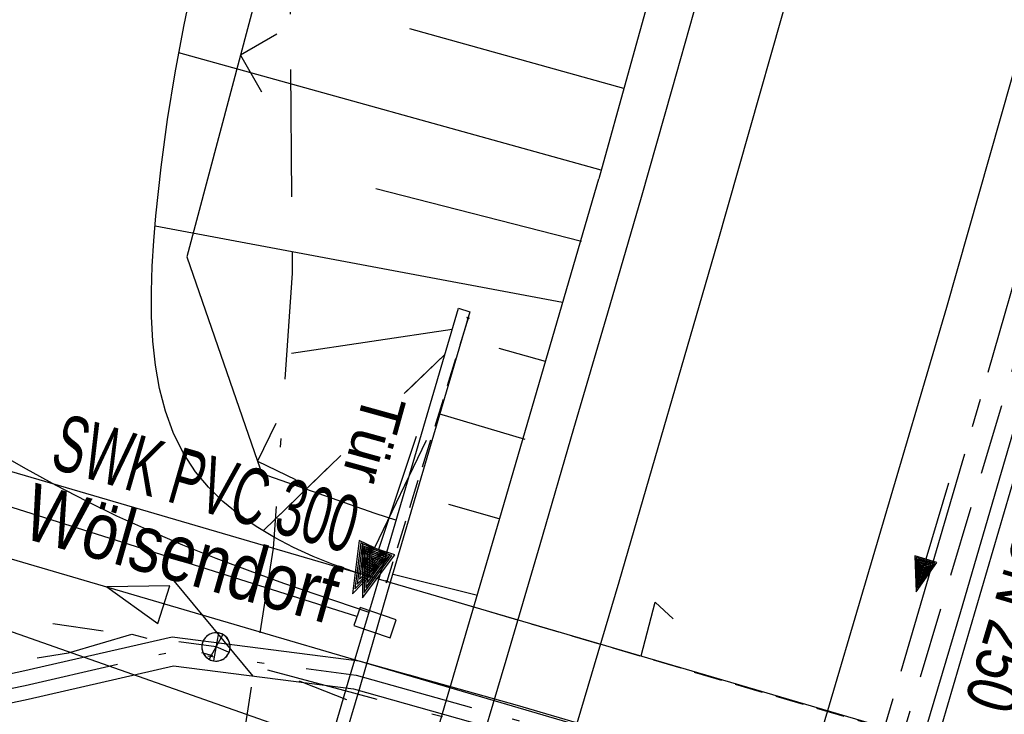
# Model space of a CAD drawing. Extents: x 510526 to 513920, y 467229 to 478797.
# Tile 256 of 256: x 511844 to 511878, y 473951 to 473976. Entities that reach past the tile are written whole.
import ezdxf
from ezdxf.enums import TextEntityAlignment as Align

# ---------------------------------------------------------------- set-up
doc = ezdxf.new("R2010")
doc.units = 0
doc.header["$LTSCALE"] = 10
doc.header["$MEASUREMENT"] = 0
for name, pattern in [('ACAD_ISO03W100', [30, 12, -18]), ('ACAD_ISO14W100', [25.5, 12, -3, 0.5, -3, 0.5, -3, 0.5, -3]), ('ACAD_ISO16W100', [73, 15, -6.5, 15, -6.5, 15, -7, 1, -7]), ('ACHSE', [5.5, 4, -0.5, 0.5, -0.5]), ('LT00', [0]), ('LT08', [0.42, 0.2, -0.1, 0.02, -0.1]), ('LT17', [0.15, 0.1, -0.05]), ('STRICHLINIE2', [0.375, 0.25, -0.125])]:
    doc.linetypes.add(name, pattern=pattern)
doc.layers.get('0').update_dxf_attribs({"linetype": 'LT00'})
for name, color, linetype in [('-AX-020', 250, 'ACHSE'), ('-Halt-Pfeil', 4, 'LT00'), ('-Haltung', 182, 'STRICHLINIE2'), ('-Haltungsbeschriftung', 182, 'LT00'), ('ABWASSERLTG', 24, 'LT00'), ('ABWASSERLTG_FLIEßPF', 26, 'Continuous'), ('ABWASSERLTG_TEXT', 26, 'Continuous'), ('BAB-KABEL', 220, 'ACAD_ISO16W100'), ('DFK_AB_L', 21, 'LT00'), ('DFK_KATASTER', 250, 'LT00'), ('STROM_UNTER', 80, 'LT08'), ('TELEKOM', 210, 'ACAD_ISO14W100'), ('TOR_TEXT', 11, 'Continuous'), ('V91_AFBR_BAB', 250, 'LT00'), ('V91_BOESCH', 250, 'LT00'), ('V91_BOSCHUNG', 250, 'LT00'), ('V91_BR_KAPPE', 30, 'LT00'), ('V91_BR_WID', 30, 'LT17'), ('V91_LD_MARK', 2, 'LT00'), ('V91_RINNE', 182, 'LT00'), ('V91_SINKK', 182, 'LT00'), ('V91_TOR', 10, 'LT00'), ('V91_W_SCHIEB', 130, 'LT00'), ('V91_ZAUN', 40, 'LT00'), ('V92_AFBR_BAB', 250, 'LT00'), ('V92_BOESCH', 250, 'LT00'), ('V92_BOSCHUNG', 250, 'LT00'), ('V92_BR_KAPPE', 30, 'LT00'), ('V92_BR_WID', 30, 'LT17'), ('V92_LD_MARK', 250, 'LT00'), ('V92_RINNE', 182, 'LT00'), ('V92_SINKK', 182, 'LT00'), ('V92_TOR', 10, 'LT00'), ('V92_W_SCHIEB', 130, 'LT00'), ('V92_ZAUN', 40, 'LT00'), ('WASSERLTG', 130, 'ACAD_ISO03W100')]:
    doc.layers.add(name, color=color, linetype=linetype)
doc.styles.add('Beschrift', font='ARIAL.TTF')
doc.styles.add('Haltungsbeschriftung', font='ARIAL.TTF', dxfattribs={"width": 0.75})
doc.styles.add('Versorgungsltg', font='ARIAL.TTF', dxfattribs={"width": 0.8, "height": 2})

# ---------------------------------------------------------------- blocks, each defined once
blk = doc.blocks.new('SYMB7052')
at = {"color": 0, "linetype": 'ByBlock'}
blk.add_lwpolyline([(0, 0), (0, 0.196), (0.076, 0.156)], dxfattribs=at)
blk = doc.blocks.new('SYMB0652')
at = {"color": 0, "linetype": 'ByBlock'}
blk.add_lwpolyline([(-0.15, -0.075), (0.15, -0.075), (0.15, 0.075), (-0.15, 0.075), (-0.15, -0.075)], dxfattribs=at)
blk = doc.blocks.new('SYMB0011')
at = {"color": 0, "linetype": 'ByBlock'}
for p, q in [((0.5, 0), (-0.5, 0)), ((0, 0.5), (0, -0.5))]:
    blk.add_line(p, q, dxfattribs=at)
blk = doc.blocks.new('SYMB0070')
at = {"color": 0, "linetype": 'ByBlock'}
for p, q in [((0.5, 0), (0.2, 0.1)), ((0.2, 0.1), (0.2, 0)), ((0.468, 0), (0.21, 0.086)), ((0.21, 0.086), (0.21, -0.086)), ((-0.5, 0), (0.2, 0)), ((0.21, -0.086), (0.468, 0)), ((0.22, -0.072), (0.437, 0)), ((0.23, -0.058), (0.405, 0)), ((0.24, -0.045), (0.374, 0)), ((0.342, 0), (0.25, 0.031)), ((0.25, 0.031), (0.25, -0.031)), ((0.25, -0.031), (0.342, 0)), ((0.26, -0.017), (0.31, 0)), ((0.27, -0.003), (0.279, 0))]:
    blk.add_line(p, q, dxfattribs=at)
for points in [[(0.437, 0), (0.22, 0.072), (0.22, -0.072)], [(0.405, 0), (0.23, 0.058), (0.23, -0.058)], [(0.2, 0), (0.2, -0.1), (0.5, 0)], [(0.374, 0), (0.24, 0.045), (0.24, -0.045)], [(0.31, 0), (0.26, 0.017), (0.26, -0.017)], [(0.279, 0), (0.27, 0.003), (0.27, -0.003)]]:
    blk.add_lwpolyline(points, dxfattribs=at)
blk = doc.blocks.new('SYMB1119')
at = {"color": 0, "linetype": 'ByBlock'}
blk.add_line((-0.5, 0), (0.5, 0), dxfattribs=at)
for points in [[(-0.031395, 0.499013, 0), (-0.093691, 0.491144, 0), (-0.154509, 0.475528, 0), (-0.21289, 0.452414, 0), (-0.267913, 0.422164, 0), (-0.318712, 0.385257, 0), (-0.364484, 0.342274, 0), (-0.404509, 0.293893, 0), (-0.438154, 0.240877, 0), (-0.464888, 0.184062, 0), (-0.484292, 0.124345, 0), (-0.496058, 0.062667, 0), (-0.5, 0, 0)], [(0.5, 0, 0), (0.496057, 0.062667, 0), (0.484292, 0.124345, 0), (0.464888, 0.184062, 0), (0.438153, 0.240877, 0), (0.404509, 0.293893, 0), (0.364484, 0.342274, 0), (0.318712, 0.385257, 0), (0.267913, 0.422164, 0), (0.21289, 0.452414, 0), (0.154509, 0.475528, 0), (0.093691, 0.491144, 0), (0.031395, 0.499013, 0), (-0.031395, 0.499013, 0)], [(-0.5, 0, 0), (-0.496058, -0.062667, 0), (-0.484292, -0.124345, 0), (-0.464888, -0.184062, 0), (-0.438154, -0.240877, 0), (-0.404509, -0.293893, 0), (-0.364485, -0.342274, 0), (-0.318712, -0.385257, 0), (-0.267914, -0.422164, 0), (-0.21289, -0.452414, 0), (-0.154509, -0.475529, 0), (-0.093691, -0.491144, 0), (-0.031395, -0.499014, 0), (0.031395, -0.499014, 0)], [(0.031395, -0.499014, 0), (0.093691, -0.491144, 0), (0.154509, -0.475529, 0), (0.21289, -0.452414, 0), (0.267914, -0.422164, 0), (0.318712, -0.385257, 0), (0.364485, -0.342274, 0), (0.404509, -0.293893, 0), (0.438154, -0.240877, 0), (0.464889, -0.184062, 0), (0.484292, -0.124345, 0), (0.496058, -0.062667, 0), (0.5, 0, 0)]]:
    blk.add_polyline3d(points, dxfattribs=at)
blk = doc.blocks.new('SYMB0024')
at = {"color": 0, "linetype": 'ByBlock'}
for p, q in [((-0.5, 0.5), (0, 0)), ((0, 0), (0.5, 0.5))]:
    blk.add_line(p, q, dxfattribs=at)
blk = doc.blocks.new('ABWASSER-FLIEßPF')
at = {"layer": 'ABWASSERLTG_FLIEßPF'}
for p, q in [((0, 0), (-0.2109, 0.0703)), ((-0.2109, 0.0703), (-0.2109, -0.0703)), ((-0.2109, -0.0703), (0, 0))]:
    blk.add_line(p, q, dxfattribs=at)

msp = doc.modelspace()

# ---------------------------------------------------------------- linework, layer by layer
at = {"layer": '-AX-020', "ltscale": 0.2, "flags": 128}
msp.add_lwpolyline([(513881.716, 478796.972), (513877.87, 478787.354), (513870.367, 478768.801), (513862.788, 478750.278), (513855.137, 478731.786), (513847.411, 478713.324), (513839.611, 478694.893), (513831.738, 478676.494), (513823.791, 478658.127), (513815.771, 478639.791), (513807.678, 478621.487), (513799.512, 478603.216), (513791.272, 478584.978), (513782.96, 478566.773), (513774.576, 478548.601), (513766.118, 478530.463), (513757.588, 478512.359), (513748.986, 478494.289), (513740.312, 478476.254), (513731.565, 478458.253), (513722.747, 478440.287), (513713.857, 478422.357), (513704.896, 478404.463), (513695.863, 478386.605), (513686.758, 478368.782), (513677.583, 478350.997), (513668.336, 478333.248), (513659.019, 478315.536), (513649.63, 478297.862), (513640.172, 478280.225), (513630.643, 478262.626), (513621.043, 478245.066), (513611.374, 478227.544), (513601.634, 478210.061), (513591.825, 478192.617), (513586.745, 478183.647), (513576.83, 478166.262), (513566.848, 478148.917), (513556.8, 478131.609), (513546.688, 478114.338), (513536.514, 478097.104), (513526.28, 478079.906), (513515.988, 478062.743), (513505.638, 478045.613), (513495.234, 478028.517), (513484.778, 478011.453), (513474.27, 477994.421), (513463.712, 477977.419), (513453.108, 477960.447), (513442.457, 477943.503), (513431.762, 477926.587), (513421.026, 477909.698), (513410.248, 477892.835), (513399.432, 477875.997), (513388.579, 477859.182), (513377.691, 477842.39), (513366.769, 477825.62), (513355.815, 477808.871), (513344.831, 477792.142), (513333.819, 477775.431), (513322.78, 477758.738), (513311.715, 477742.062), (513300.628, 477725.401), (513289.519, 477708.754), (513278.389, 477692.121), (513267.242, 477675.5), (513256.078, 477658.891), (513244.899, 477642.291), (513233.706, 477625.7), (513222.502, 477609.117), (513211.288, 477592.542), (513200.066, 477575.971), (513188.837, 477559.405), (513177.603, 477542.843), (513166.366, 477526.282), (513154.797, 477509.239), (513142.496, 477491.114), (513130.197, 477472.988), (513117.902, 477454.859), (513105.613, 477436.726), (513093.333, 477418.587), (513081.064, 477400.44), (513068.808, 477382.285), (513056.567, 477364.119), (513044.344, 477345.942), (513032.141, 477327.752), (513019.958, 477309.547), (513007.8, 477291.325), (512995.668, 477273.087), (512983.565, 477254.83), (512971.492, 477236.552), (512959.452, 477218.253), (512947.447, 477199.931), (512935.479, 477181.584), (512923.551, 477163.212), (512911.665, 477144.812), (512899.822, 477126.385), (512888.026, 477107.927), (512876.279, 477089.439), (512864.582, 477070.918), (512852.939, 477052.364), (512841.352, 477033.775), (512829.822, 477015.15), (512818.352, 476996.488), (512806.945, 476977.787), (512795.603, 476959.048), (512789.644, 476949.141), (512778.405, 476930.339), (512767.236, 476911.496), (512756.135, 476892.613), (512745.103, 476873.688), (512734.14, 476854.724), (512723.246, 476835.72), (512712.422, 476816.676), (512701.668, 476797.593), (512690.983, 476778.471), (512680.369, 476759.309), (512669.824, 476740.11), (512659.35, 476720.871), (512648.946, 476701.595), (512638.612, 476682.281), (512628.349, 476662.929), (512618.157, 476643.54), (512608.036, 476624.113), (512597.985, 476604.65), (512588.006, 476585.15), (512578.098, 476565.614), (512568.261, 476546.042), (512558.497, 476526.434), (512548.803, 476506.791), (512539.182, 476487.112), (512529.632, 476467.399), (512520.155, 476447.65), (512510.749, 476427.867), (512501.416, 476408.05), (512492.156, 476388.199), (512482.968, 476368.314), (512473.852, 476348.396), (512464.81, 476328.445), (512455.84, 476308.46), (512446.944, 476288.443), (512438.12, 476268.394), (512429.37, 476248.313), (512420.694, 476228.2), (512412.09, 476208.055), (512403.561, 476187.879), (512395.105, 476167.672), (512386.723, 476147.434), (512378.415, 476127.166), (512370.181, 476106.867), (512362.021, 476086.539), (512353.936, 476066.181), (512345.925, 476045.794), (512337.988, 476025.377), (512330.127, 476004.932), (512322.339, 475984.458), (512314.627, 475963.955), (512306.989, 475943.425), (512299.427, 475922.867), (512291.94, 475902.281), (512284.528, 475881.669), (512277.191, 475861.029), (512269.93, 475840.362), (512262.744, 475819.67), (512255.634, 475798.951), (512248.599, 475778.206), (512241.641, 475757.436), (512234.758, 475736.641), (512227.951, 475715.82), (512221.221, 475694.975), (512214.566, 475674.105), (512207.988, 475653.211), (512201.487, 475632.294), (512200.128, 475627.887), (512194.281, 475608.791), (512188.5, 475589.674), (512182.785, 475570.538), (512177.137, 475551.381), (512171.56, 475532.204), (512166.053, 475513.007), (512160.618, 475493.788), (512155.257, 475474.55), (512149.971, 475455.29), (512148.09, 475448.361), (512142.908, 475429.074), (512137.804, 475409.765), (512132.778, 475390.436), (512127.829, 475371.088), (512122.957, 475351.719), (512118.163, 475332.332), (512113.447, 475312.925), (512108.808, 475293.499), (512104.247, 475274.055), (512099.765, 475254.593), (512095.36, 475235.113), (512091.033, 475215.616), (512086.785, 475196.101), (512082.614, 475176.57), (512078.522, 475157.022), (512074.508, 475137.458), (512070.573, 475117.878), (512066.716, 475098.282), (512063.238, 475080.246), (512059.532, 475060.621), (512055.901, 475040.983), (512052.344, 475021.33), (512048.857, 475001.665), (512045.438, 474981.988), (512042.084, 474962.3), (512038.794, 474942.602), (512035.562, 474922.893), (512032.388, 474903.175), (512029.269, 474883.449), (512026.201, 474863.714), (512023.183, 474843.972), (512020.21, 474824.222), (512017.282, 474804.467), (512014.394, 474784.705), (512011.544, 474764.937), (512008.73, 474745.165), (512005.949, 474725.388), (512003.198, 474705.607), (512000.474, 474685.821), (511997.775, 474666.033), (511995.098, 474646.242), (511992.439, 474626.448), (511989.798, 474606.651), (511987.169, 474586.854), (511984.552, 474567.054), (511981.943, 474547.253), (511979.34, 474527.452), (511976.744, 474507.689), (511975.127, 474495.377), (511973.477, 474482.815), (511971.825, 474470.254), (511970.169, 474457.693), (511968.506, 474445.133), (511966.835, 474432.574), (511965.154, 474420.016), (511963.46, 474407.46), (511961.752, 474394.906), (511960.027, 474382.355), (511958.283, 474369.806), (511956.518, 474357.259), (511954.73, 474344.717), (511952.918, 474332.177), (511951.078, 474319.642), (511949.209, 474307.111), (511947.309, 474294.584), (511945.376, 474282.063), (511943.407, 474269.547), (511941.4, 474257.038), (511939.355, 474244.534), (511937.267, 474232.038), (511935.137, 474219.549), (511932.96, 474207.067), (511930.736, 474194.594), (511928.462, 474182.131), (511926.136, 474169.676), (511923.757, 474157.232), (511921.321, 474144.799), (511918.829, 474132.377), (511916.276, 474119.967), (511913.661, 474107.57), (511910.982, 474095.187), (511908.238, 474082.818), (511905.425, 474070.464), (511902.544, 474058.127), (511899.59, 474045.806), (511896.562, 474033.504), (511893.47, 474021.261), (511890.29, 474008.997), (511887.033, 473996.753), (511883.699, 473984.53), (511880.287, 473972.328), (511876.798, 473960.148), (511873.233, 473947.991), (511869.591, 473935.856), (511865.873, 473923.745), (511862.077, 473911.656), (511858.206, 473899.593), (511854.259, 473887.554), (511850.236, 473875.54), (511846.136, 473863.552), (511841.962, 473851.59), (511837.711, 473839.654), (511833.386, 473827.746), (511828.985, 473815.865), (511824.51, 473804.012), (511819.96, 473792.188), (511815.335, 473780.392), (511810.636, 473768.626), (511805.863, 473756.89), (511801.015, 473745.185), (511796.094, 473733.51), (511791.099, 473721.866), (511786.031, 473710.255), (511780.889, 473698.675), (511775.675, 473687.128), (511770.388, 473675.615), (511765.028, 473664.135), (511759.596, 473652.689), (511754.091, 473641.278), (511748.515, 473629.901), (511742.867, 473618.56), (511737.147, 473607.255), (511731.356, 473595.986), (511725.494, 473584.754), (511719.562, 473573.559), (511713.558, 473562.402), (511707.485, 473551.283), (511701.341, 473540.203), (511695.128, 473529.162), (511688.845, 473518.159), (511682.492, 473507.198), (511676.07, 473496.276), (511669.58, 473485.395), (511663.021, 473474.555), (511656.394, 473463.757), (511649.699, 473453.001), (511642.935, 473442.288), (511636.105, 473431.617), (511629.207, 473420.99), (511622.242, 473410.406), (511615.211, 473399.867), (511608.113, 473389.372), (511600.949, 473378.922), (511593.719, 473368.518), (511586.423, 473358.16), (511579.062, 473347.848), (511571.637, 473337.582), (511564.147, 473327.364), (511556.592, 473317.193), (511548.973, 473307.07), (511541.291, 473296.996), (511533.545, 473286.969), (511525.735, 473276.993), (511517.863, 473267.066), (511509.929, 473257.188), (511501.932, 473247.361), (511493.873, 473237.584), (511485.753, 473227.859), (511477.572, 473218.186), (511475.548, 473215.811), (511467.291, 473206.202), (511458.976, 473196.642), (511450.605, 473187.132), (511442.182, 473177.667), (511433.709, 473168.249), (511425.188, 473158.872), (511416.622, 473149.537), (511408.014, 473140.241), (511399.365, 473130.982), (511390.679, 473121.758), (511381.958, 473112.568), (511373.205, 473103.409), (511364.421, 473094.278), (511355.61, 473085.175), (511346.772, 473076.096), (511337.912, 473067.039), (511329.031, 473058.003), (511320.132, 473048.986), (511311.216, 473039.984), (511302.286, 473030.997), (511293.345, 473022.02), (511284.394, 473013.053), (511275.436, 473004.094), (511266.473, 472995.139), (511255.909, 472984.591), (511236.789, 472965.502), (511230.177, 472958.9), (511223.567, 472952.294), (511216.964, 472945.683), (511210.368, 472939.063), (511203.785, 472932.433), (511197.215, 472925.788), (511190.663, 472919.125), (511184.131, 472912.443), (511177.622, 472905.739), (511171.139, 472899.01), (511164.685, 472892.252), (511158.263, 472885.464), (511151.877, 472878.643), (511145.529, 472871.786), (511139.222, 472864.891), (511132.96, 472857.955), (511126.746, 472850.976), (511120.583, 472843.952), (511114.476, 472836.881), (511109.32, 472830.82), (511103.322, 472823.655), (511097.386, 472816.438), (511091.511, 472809.171), (511085.699, 472801.854), (511079.95, 472794.488), (511074.265, 472787.072), (511068.642, 472779.609), (511063.084, 472772.097), (511057.591, 472764.538), (511052.162, 472756.933), (511046.799, 472749.281), (511041.501, 472741.584), (511036.27, 472733.841), (511031.105, 472726.054), (511026.007, 472718.223), (511020.976, 472710.349), (511016.012, 472702.431), (511011.117, 472694.472), (511006.29, 472686.471), (511001.532, 472678.429), (510996.842, 472670.347), (510992.223, 472662.225), (510987.672, 472654.063), (510983.192, 472645.863), (510978.782, 472637.625), (510974.443, 472629.349), (510970.175, 472621.036), (510965.978, 472612.687), (510961.853, 472604.303), (510957.799, 472595.883), (510953.818, 472587.43), (510949.91, 472578.942), (510946.074, 472570.422), (510942.311, 472561.868), (510938.622, 472553.283), (510935.007, 472544.666), (510931.465, 472536.02), (510927.997, 472527.343), (510924.604, 472518.636), (510921.286, 472509.901), (510918.042, 472501.138), (510914.874, 472492.347), (510911.781, 472483.529), (510908.763, 472474.686), (510905.821, 472465.817), (510902.956, 472456.923), (510900.166, 472448.004), (510897.454, 472439.062), (510894.817, 472430.098), (510892.258, 472421.111), (510889.776, 472412.102), (510887.37, 472403.073), (510885.043, 472394.023), (510882.792, 472384.954), (510880.62, 472375.866), (510878.525, 472366.759), (510876.509, 472357.635), (510874.57, 472348.494), (510872.71, 472339.337), (510870.929, 472330.164), (510869.226, 472320.976), (510867.602, 472311.774), (510866.056, 472302.558), (510864.59, 472293.33), (510863.202, 472284.089), (510861.894, 472274.837), (510860.665, 472265.574), (510859.516, 472256.301), (510858.445, 472247.018), (510857.455, 472237.726), (510856.544, 472228.427), (510855.712, 472219.119), (510854.96, 472209.806), (510854.288, 472200.485), (510853.696, 472191.159), (510853.184, 472181.829), (510852.752, 472172.495), (510852.399, 472163.157), (510852.127, 472153.817), (510851.934, 472144.475), (510851.822, 472135.131), (510851.789, 472125.787), (510851.836, 472116.443), (510851.964, 472107.1), (510852.009, 472104.711), (510852.237, 472095.37), (510852.543, 472086.03), (510852.927, 472076.694), (510853.387, 472067.361), (510853.922, 472058.032), (510854.53, 472048.707), (510855.21, 472039.388), (510855.961, 472030.074), (510856.782, 472020.766), (510857.671, 472011.464), (510858.627, 472002.169), (510859.649, 471992.88), (510860.734, 471983.599), (510861.883, 471974.326), (510863.094, 471965.06), (510864.364, 471955.802), (510865.694, 471946.554), (510867.082, 471937.313), (510868.525, 471928.081), (510870.024, 471918.857), (510871.577, 471909.643), (510873.182, 471900.438), (510874.839, 471891.241), (510876.545, 471882.054), (510878.3, 471872.876), (510880.102, 471863.708), (510881.95, 471854.548), (510883.842, 471845.397), (510885.778, 471836.255), (510887.756, 471827.123), (510889.775, 471817.999), (510891.834, 471808.885), (510893.93, 471799.779), (510896.064, 471790.681), (510898.233, 471781.592), (510900.437, 471772.511), (510902.673, 471763.439), (510904.942, 471754.374), (510907.241, 471745.317), (510909.57, 471736.267), (510911.926, 471727.225), (510914.31, 471718.19), (510916.719, 471709.161), (510919.152, 471700.139), (510921.608, 471691.124), (510924.087, 471682.114), (510926.585, 471673.11), (510929.104, 471664.112), (510931.64, 471655.118), (510934.193, 471646.129), (510936.762, 471637.145), (510939.345, 471628.165), (510941.941, 471619.188), (510944.55, 471610.216), (510947.169, 471601.246), (510949.797, 471592.279), (510952.434, 471583.314), (510955.078, 471574.352), (510957.727, 471565.391), (510960.382, 471556.431), (510963.039, 471547.473), (510967.703, 471531.767), (510970.248, 471523.199), (510975.26, 471506.323), (510980.27, 471489.445), (510985.273, 471472.566), (510990.267, 471455.684), (510995.248, 471438.798), (511000.214, 471421.908), (511005.162, 471405.012), (511010.087, 471388.11), (511014.988, 471371.201), (511019.861, 471354.283), (511024.703, 471337.357), (511029.511, 471320.421), (511034.281, 471303.475), (511039.011, 471286.517), (511043.698, 471269.547), (511048.338, 471252.564), (511052.928, 471235.568), (511057.465, 471218.557), (511061.945, 471201.532), (511066.367, 471184.491), (511070.726, 471167.434), (511075.019, 471150.36), (511079.243, 471133.269), (511083.395, 471116.16), (511086.572, 471102.843), (511090.589, 471085.702), (511094.527, 471068.543), (511098.388, 471051.366), (511102.17, 471034.172), (511105.875, 471016.961), (511109.501, 470999.734), (511113.048, 470982.489), (511116.518, 470965.23), (511119.908, 470947.954), (511123.221, 470930.663), (511126.454, 470913.357), (511129.609, 470896.037), (511132.686, 470878.703), (511135.683, 470861.354), (511138.602, 470843.993), (511141.441, 470826.619), (511144.202, 470809.231), (511146.884, 470791.831), (511149.487, 470774.42), (511152.01, 470756.996), (511154.454, 470739.562), (511156.819, 470722.116), (511159.105, 470704.66), (511161.311, 470687.193), (511163.438, 470669.717), (511165.485, 470652.232), (511165.638, 470650.897), (511167.873, 470631.022), (511170.027, 470611.138), (511172.103, 470591.246), (511174.098, 470571.346), (511176.014, 470551.438), (511177.851, 470531.523), (511179.526, 470512.546), (511180.884, 470496.345), (511182.163, 470480.137), (511183.363, 470463.922), (511184.482, 470447.702), (511185.522, 470431.478), (511186.482, 470415.247), (511187.362, 470399.013), (511188.162, 470382.774), (511188.882, 470366.532), (511189.522, 470350.286), (511190.082, 470334.037), (511190.563, 470317.786), (511190.963, 470301.532), (511191.284, 470285.277), (511191.524, 470269.02), (511191.684, 470252.763), (511191.765, 470236.505), (511191.765, 470220.247), (511191.686, 470203.988), (511191.526, 470187.731), (511191.287, 470171.474), (511191.243, 470169.007), (511190.912, 470152.752), (511190.504, 470136.499), (511190.023, 470120.247), (511189.472, 470103.998), (511188.854, 470087.752), (511188.173, 470071.508), (511187.432, 470055.266), (511186.634, 470039.027), (511185.783, 470022.791), (511184.882, 470006.558), (511183.935, 469990.327), (511182.944, 469974.099), (511181.913, 469957.873), (511180.846, 469941.65), (511179.745, 469925.429), (511178.614, 469909.21), (511177.457, 469892.993), (511176.276, 469876.777), (511175.075, 469860.563), (511173.858, 469844.35), (511172.627, 469828.139), (511171.386, 469811.927), (511170.138, 469795.717), (511168.847, 469778.991), (511030.959, 467993.348), (511029.419, 467973.407), (511027.883, 467953.466), (511026.353, 467933.525), (511024.832, 467913.582), (511023.323, 467893.64), (511021.828, 467873.695), (511020.353, 467853.75), (511018.898, 467833.804), (511017.467, 467813.855), (511016.063, 467793.903), (511014.69, 467773.951), (511013.35, 467753.995), (511012.046, 467734.038), (511010.782, 467714.078), (511009.56, 467694.116), (511008.383, 467674.151), (511007.254, 467654.183), (511006.177, 467634.211), (511005.154, 467614.237), (511004.188, 467594.261), (511003.284, 467574.281), (511002.442, 467554.299), (511001.667, 467534.314), (511000.962, 467514.327), (511000.329, 467494.336), (510999.772, 467474.345), (510999.556, 467465.709), (510999.112, 467445.714), (510998.747, 467425.717), (510998.463, 467405.719), (510998.259, 467385.719), (510998.135, 467365.72), (510998.091, 467345.72), (510998.127, 467325.72), (510998.243, 467305.721), (510998.439, 467285.721), (510998.715, 467265.723), (510999.071, 467245.726), (510999.432, 467229.156)], dxfattribs=at)
at = {"layer": '-Haltung'}
for p in [(511881.418, 473972.955), (511881.418, 473972.954)]:
    msp.add_line(p, (511872.01, 473941.527), dxfattribs=at)
at = {"layer": 'ABWASSERLTG', "flags": 128}
for points in [[(511788.77, 473850.36), (511795.117, 473848.797), (511800.699, 473847.724), (511812.893, 473880.157), (511825.087, 473912.59), (511832.698, 473933.764), (511840.309, 473954.937), (511842.356, 473957.031), (511892.712, 473942.271), (511910.86, 473941.155), (511937.091, 473995.797), (511960.275, 474051.485), (511984.841, 474104.377), (512027.209, 474194.737), (512045.263, 474244.703), (512065.261, 474304.344), (512073.852, 474336.539), (512080.16, 474380.111), (512081.467, 474397.612), (512086.744, 474427.187), (512088.426, 474436.611), (512095.906, 474473.887), (512111.421, 474514.327), (512126.019, 474552.378), (512126.048, 474554.937), (512125.33, 474565.622), (512115.998, 474568.591), (512100.93, 474571.649), (512065.78, 474578.834), (512044.83, 474582.395), (512033.955, 474584.244), (512026.529, 474577.222)], [(511784.113, 473843.433), (511785.062, 473845.969), (511801.353, 473848.449), (511832.403, 473930.4), (511841.305, 473953.895), (511842.236, 473954.567), (511865.444, 473946.391), (511891.676, 473939.113), (511920.324, 473937.067), (511927.436, 473964.065), (512114.892, 473939.807)], [(511855.451, 473954.735), (511838.916, 473959.96), (511826.27, 473918.04), (511817.817, 473904.972), (511765.165, 473925.061), (511747.965, 473923.447)]]:
    msp.add_lwpolyline(points, dxfattribs=at)
at = {"layer": 'ABWASSERLTG_FLIEßPF'}
msp.add_line((511848.994, 473956.003), (511851.781, 473952.637), dxfattribs=at)
at = {"layer": 'BAB-KABEL', "ltscale": 0.03, "flags": 128}
msp.add_lwpolyline([(513339.839, 477816.319), (513312.266, 477774.649), (513284.672, 477732.996), (513252.5, 477694.412), (513223.881, 477653.496), (513195.795, 477612.121), (513167.629, 477570.875), (513139.88, 477529.298), (513111.793, 477487.916), (513083.807, 477446.454), (513055.844, 477404.978), (513022.492, 477355.034), (513000.515, 477321.52), (512973.122, 477279.62), (512945.422, 477237.871), (512917.575, 477196.217), (512879.155, 477137.499), (512858.339, 477103.216), (512837.389, 477068.954), (512811.451, 477026.06), (512784.195, 476983.896), (512756.652, 476941.559), (512731.123, 476898.632), (512706.393, 476854.964), (512681.949, 476811.101), (512658.869, 476770.394), (512633.742, 476723.052), (512609.823, 476678.973), (512586.03, 476634.72), (512574.463, 476609.04), (512565.77, 476584.237), (512545.206, 476542.916), (512523.454, 476497.739), (512501.769, 476452.474), (512480.246, 476407.171), (512458.846, 476361.789), (512438.563, 476315.939), (512418.177, 476270.118), (512378.72, 476177.833), (512359.892, 476131.364), (512341.348, 476084.783), (512322.575, 476038.314), (512304.817, 475991.341), (512287.677, 475944.24), (512270.282, 475897.168), (512254.121, 475849.696), (512237.768, 475802.276), (512221.53, 475754.824), (512205.859, 475707.192), (512190.782, 475659.377), (512175.78, 475611.52), (512161.516, 475563.423), (512145.692, 475515.804), (512137.725, 475496.074), (512130.625, 475467.918), (512119.035, 475418.91), (512105.583, 475370.555), (512100.73, 475351.099), (512084.182, 475320.513), (512082.618, 475318.668), (512071.987, 475296.243), (512062.064, 475264.372), (512059.316, 475232.902), (512061.872, 475193.176), (512054.818, 475143.1), (512045.689, 475099.989), (512036.29, 475050.898), (512027.273, 475001.725), (512018.223, 474952.549), (512008.899, 474903.418), (512000.14, 474854.229), (511992.355, 474804.855), (511985.273, 474755.369), (511977.385, 474700.851), (511969.41, 474646.425), (511966.53, 474615.204), (511972.795, 474604.79), (511970.049, 474596.165), (511959.565, 474586.374), (511941.907, 474517.478), (511936.852, 474477.772), (511926.657, 474399.733), (511919.973, 474355.376), (511910.09, 474296.615), (511899.454, 474238.126), (511883.784, 474152.683), (511870.289, 474094.001), (511857.131, 474053.876), (511852.776, 474012.454), (511853.171, 473966.862), (511852.492, 473957.146), (511851.311, 473949.656), (511841.692, 473942.065), (511825.821, 473895.229), (511826.651, 473894.117), (511810.899, 473851.945), (511793.573, 473805.027), (511775.285, 473758.358), (511755.124, 473712.475), (511734.052, 473667.008), (511712.225, 473621.972), (511689.498, 473577.273), (511665.157, 473533.497), (511639.854, 473490.241), (511612.908, 473448.14), (511601.588, 473431.806), (511558.048, 473366.072), (511514.894, 473306.01), (511484.056, 473267.454), (511450.631, 473224.7), (511393.065, 473164.53), (511363.017, 473132.866), (511308.517, 473076.446), (511275.572, 473040.359), (511243.006, 473009.331), (511235.22, 472986.054), (511231.03, 472981.056), (511075.99, 472813.106), (511070.243, 472807.304), (511057.801, 472797.513), (511038.028, 472769.96), (511010.695, 472730.526), (510983.876, 472687.185), (510959.577, 472643.761), (510934.3, 472604.326), (510904.804, 472574.327), (510913.914, 472558.288), (510911.702, 472550.665), (510911.228, 472549.239), (510895.971, 472514.712), (510882.655, 472477.924), (510872.403, 472460.753), (510857.497, 472432.352), (510836.101, 472381.12), (510836.281, 472368.894), (510832.944, 472355.972), (510830.181, 472332.026), (510848.219, 472325.537), (510838.512, 472271.416), (510831.965, 472215.431), (510830.702, 472169.392), (510828.833, 472118.665), (510829.075, 472067.625), (510833.949, 472011.739), (510842.444, 471951.437), (510849.978, 471906.34), (510856.18, 471866.272), (510867.229, 471812.821), (510879.853, 471762.875), (510891.506, 471713.806), (510903.789, 471665.07), (510916.063, 471616.285), (510929.638, 471568.076), (510950.958, 471501.368), (510971.606, 471429.824), (510974.35, 471422.765), (510989.551, 471366.875), (511004.499, 471314.199), (511016.364, 471270.838), (511026.276, 471232.419), (511039.24, 471184.146), (511056.597, 471116.881), (511065.905, 471078.265), (511077.604, 471030.011), (511089.225, 470981.622), (511098.911, 470932.895), (511107.165, 470884.025), (511116.152, 470835.042), (511125.079, 470786.059), (511133.148, 470736.973), (511137.299, 470706.315), (511129.89, 470689.715), (511129.543, 470684.612), (511132.443, 470671.581), (511143.113, 470670.948), (511145.784, 470638.261), (511151.08, 470588.888), (511155.977, 470539.416), (511159.512, 470489.779), (511162.627, 470440.141), (511165.944, 470390.621), (511167.842, 470340.945), (511167.805, 470291.237), (511167.773, 470272.425), (511169.192, 470243.962), (511168.974, 470223.344), (511163.734, 470203.872), (511151.457, 470170.118), (511152.401, 470145.764), (511161.627, 470107.325), (511162.261, 470078.654), (511157.084, 470021.39), (511153.973, 469975.779), (511150.229, 469924.108), (511146.614, 469878.373), (511141.044, 469826.728), (511133.852, 469745.039), (511131.815, 469700.017), (511128.932, 469655.166), (511125.194, 469595.287), (511130.663, 469554.69), (511130.405, 469544.669), (511121.691, 469477.401)], dxfattribs=at)
at = {"layer": 'DFK_AB_L'}
for p, q in [((511840.48, 473960.66), (511856.48, 473955.98)), ((511856.48, 473955.98), (511892.84, 473945.33))]:
    msp.add_line(p, q, dxfattribs=at)
at = {"layer": 'STROM_UNTER', "ltscale": 2, "flags": 128}
msp.add_lwpolyline([(511775.341, 473838.626), (511775.26, 473838.311), (511777.558, 473837.196), (511785.537, 473834.571), (511787.178, 473834.21), (511792.446, 473834.375), (511794.219, 473834.867), (511794.909, 473835.425), (511797.338, 473840.183), (511798.882, 473844.661), (511799.079, 473845.186), (511799.473, 473845.481), (511800.13, 473845.514), (511800.622, 473845.711), (511800.86, 473846.082), (511801.093, 473846.572), (511803.313, 473852.716), (511806.703, 473861.777), (511811.829, 473876.497), (511818.34, 473892.98), (511823.645, 473907.024), (511826.214, 473914.829), (511829.319, 473923.544), (511831.163, 473928.843), (511835.181, 473939.04), (511837.758, 473946.249), (511838.9, 473949.721), (511839.239, 473950.907), (511839.811, 473951.851), (511840.858, 473952.738), (511845.27, 473953.456), (511847.505, 473954.117), (511855.328, 473952.045), (511891.94, 473942.259), (511898.571, 473940.343), (511900.519, 473939.885), (511904.317, 473939.941), (511906.364, 473940.038), (511909.677, 473940.255), (511912.019, 473940.568), (511914.32, 473942.764), (511921.092, 473950.892), (511926.499, 473957.824), (511927.532, 473961.969), (511936.15, 473990.312), (511946.432, 474018.47), (511957.917, 474044.144), (511969.439, 474069.455), (511980.675, 474093.822), (511992.058, 474118.586), (512006.329, 474148.776), (512004.958, 474149.385)], dxfattribs=at)
at = {"layer": 'TELEKOM', "ltscale": 0.05, "flags": 128}
msp.add_lwpolyline([(511773.364, 473839.346), (511772.51, 473836.797), (511776.226, 473835.461), (511779.643, 473834.422), (511785.735, 473832.566), (511787.891, 473832.047), (511789.874, 473831.956), (511791.562, 473832.14), (511792.774, 473833.387), (511795.489, 473837.161), (511797.176, 473839.288), (511799.879, 473844.543), (511801.391, 473848.451), (511803.895, 473855.018), (511806.301, 473861.302), (511809.38, 473869.327), (511812.726, 473878.43), (511814.603, 473883.12), (511816.221, 473887.811), (511818.317, 473893.474), (511820.3, 473898.893), (511822.02, 473903.844), (511824.368, 473910.201), (511827.507, 473919.09), (511829.749, 473926.437), (511832.467, 473934.705), (511835.388, 473942.939), (511836.332, 473945.636), (511837.062, 473947.356), (511837.846, 473948.712), (511838.47, 473949.389), (511839.566, 473950.691), (511840.557, 473951.63), (511843.739, 473952.307), (511848.957, 473953.505), (511855.425, 473952.672), (511860.974, 473951.112), (511878.553, 473945.953), (511890.363, 473942.509), (511899.596, 473939.8), (511900.555, 473939.575), (511905.405, 473939.837), (511912.187, 473940.149), (511912.971, 473942.599), (511919.698, 473948.644), (511926.109, 473954.607), (511927.274, 473959.28), (511929.313, 473966.45), (511936.529, 473990.185), (511946.803, 474018.319), (511958.282, 474043.979), (511969.803, 474069.289), (511981.039, 474093.655), (511992.421, 474118.418), (512005.287, 474146.183), (512017.472, 474173.883), (512023.963, 474187.767), (512025.961, 474193.022), (512026.704, 474194.875), (512035.929, 474192.374), (512039.42, 474191.68), (512045.352, 474190.522), (512046.275, 474190.353)], dxfattribs=at)
at = {"layer": 'TELEKOM', "linetype": 'ByBlock', "ltscale": 0.05, "flags": 128}
msp.add_lwpolyline([(511878.693, 473946.433), (511861.112, 473951.592), (511855.525, 473953.163), (511848.932, 473954.012), (511843.631, 473952.795), (511840.316, 473952.089), (511839.201, 473951.035), (511838.654, 473950.384), (511839.419, 473949.74), (511839.93, 473950.348), (511840.799, 473951.17), (511843.847, 473951.819), (511848.981, 473952.998), (511855.324, 473952.181), (511860.836, 473950.631), (511878.412, 473945.473)], dxfattribs=at)
at = {"layer": 'V91_AFBR_BAB'}
for points in [[(511865.491, 473969.545), (511866.57, 473973.351), (511867.647, 473977.158), (511868.721, 473980.966), (511869.79, 473984.775), (511870.853, 473988.586), (511871.907, 473992.399), (511873.244, 473997.291), (511874.566, 474002.187), (511875.873, 474007.087), (511877.167, 474011.99), (511878.447, 474016.897), (511880.416, 474024.54), (511882.355, 474032.19), (511884.267, 474039.847), (511886.317, 474048.189), (511888.335, 474056.539), (511890.323, 474064.896), (511892.18, 474072.826), (511894.01, 474080.762), (511895.813, 474088.705), (511897.568, 474096.567), (511899.295, 474104.436), (511900.992, 474112.311)], [(511852.727, 473926.981), (511853.582, 473929.723), (511854.769, 473933.549), (511855.948, 473937.378), (511857.119, 473941.209), (511858.28, 473945.043), (511859.502, 473949.121), (511860.712, 473953.202), (511861.915, 473957.285), (511863.11, 473961.371), (511864.302, 473965.458), (511865.491, 473969.545)], [(511855.88, 473954.88), (511855.289, 473955.079), (511854.08, 473955.489), (511852.876, 473955.908), (511851.678, 473956.341), (511850.487, 473956.79), (511849.307, 473957.261), (511848.138, 473957.758), (511846.984, 473958.285), (511845.907, 473958.814), (511844.843, 473959.367), (511843.787, 473959.942), (511842.739, 473960.531), (511841.696, 473961.132), (511840.655, 473961.737)]]:
    msp.add_lwpolyline(points, dxfattribs=at)
at = {"layer": 'V91_AFBR_BAB', "color": 0}
msp.add_lwpolyline([(511891.507, 474021.712), (511889.475, 474013.856), (511887.893, 474007.824), (511886.291, 474001.797), (511884.669, 473995.776), (511883.026, 473989.76), (511881.914, 473985.737), (511880.793, 473981.715), (511879.666, 473977.696), (511878.533, 473973.678), (511877.398, 473969.661), (511876.26, 473965.645)], dxfattribs=at)
at = {"layer": 'V91_AFBR_BAB', "color": 2}
msp.add_lwpolyline([(511876.26, 473965.645), (511869.095, 473941.355), (511864.073, 473925.059)], dxfattribs=at)
at = {"layer": 'V91_BOESCH'}
for points in [[(511878.157, 474023.28), (511877.44, 474020.39), (511876.716, 474017.501), (511875.69, 474013.465), (511874.65, 474009.434), (511873.596, 474005.405), (511872.529, 474001.38), (511871.452, 473997.358), (511870.365, 473993.338), (511869.313, 473989.478), (511868.256, 473985.619), (511867.193, 473981.761), (511866.127, 473977.905), (511865.058, 473974.049), (511863.988, 473970.194)], [(511856.229, 473956.053), (511855.912, 473956.145), (511855.315, 473956.33), (511854.609, 473956.575), (511853.907, 473956.856), (511853.215, 473957.171), (511852.542, 473957.522), (511851.896, 473957.911), (511851.287, 473958.337), (511850.721, 473958.801), (511850.208, 473959.306), (511849.755, 473959.85), (511849.322, 473960.518), (511848.971, 473961.234), (511848.695, 473961.991), (511848.487, 473962.785), (511848.341, 473963.61), (511848.249, 473964.46), (511848.204, 473965.329), (511848.2, 473966.212), (511848.229, 473967.103), (511848.284, 473967.997), (511848.359, 473968.888), (511848.542, 473970.599), (511848.769, 473972.28), (511849.035, 473973.934), (511849.337, 473975.562), (511849.67, 473977.168)], [(511851.326, 473927.218), (511851.511, 473927.818), (511852.416, 473930.785), (511853.31, 473933.756), (511854.196, 473936.73), (511855.075, 473939.706), (511855.949, 473942.683), (511856.821, 473945.661), (511858.615, 473951.795), (511860.407, 473957.928), (511862.198, 473964.061), (511863.988, 473970.194)]]:
    msp.add_lwpolyline(points, dxfattribs=at)
at = {"layer": 'V91_BOSCHUNG'}
for p, q in [((511864.873, 473973.382), (511857.318, 473975.484)), ((511864.071, 473970.491), (511849.162, 473974.64)), ((511863.381, 473967.982), (511856.113, 473969.841)), ((511862.705, 473965.818), (511848.337, 473968.523)), ((511858.817, 473964.871), (511853.138, 473964.026)), ((511858.547, 473963.992), (511857.123, 473962.606)), ((511862.103, 473963.735), (511860.474, 473964.195)), ((511861.386, 473960.984), (511858.344, 473961.896)), ((511854.878, 473960.421), (511852.157, 473957.772)), ((511860.466, 473958.187), (511858.693, 473958.693)), ((511859.657, 473955.491), (511856.731, 473956.223)), ((511858.733, 473952.257), (511857.27, 473952.681))]:
    msp.add_line(p, q, dxfattribs=at)
at = {"layer": 'V91_BR_KAPPE'}
msp.add_lwpolyline([(511851.631, 473939.188), (511851.255, 473939.301), (511853.915, 473948.225), (511855.141, 473952.422), (511856.073, 473955.523), (511859.035, 473965.622), (511859.438, 473965.488), (511856.523, 473955.581), (511855.555, 473952.246), (511854.303, 473948.055), (511851.631, 473939.188)], dxfattribs=at)
at = {"layer": 'V91_BR_WID'}
for p in [(511859.373, 473965.268), (511892.783, 473945.265)]:
    msp.add_line(p, (511856.508, 473955.972), dxfattribs=at)
at = {"layer": 'V91_LD_MARK', "color": 0}
msp.add_lwpolyline([(511855.788, 473926.463), (511857.063, 473930.55), (511861.167, 473944.041), (511864.709, 473955.967), (511868.177, 473967.915), (511871.572, 473979.885), (511874.894, 473991.875), (511878.142, 474003.885), (511881.319, 474015.915), (511884.422, 474027.963), (511887.454, 474040.03), (511890.414, 474052.114), (511893.302, 474064.215), (511895.327, 474072.893), (511897.317, 474081.579), (511899.272, 474090.273), (511901.192, 474098.974), (511903.08, 474107.683)], dxfattribs=at)
at = {"layer": 'V91_RINNE'}
for points in [[(511895.968, 474025.01), (511894.971, 474021.142), (511893.967, 474017.274), (511892.96, 474013.408), (511891.886, 474009.297), (511890.807, 474005.187), (511889.722, 474001.078), (511888.629, 473996.972), (511887.526, 473992.868), (511886.411, 473988.768), (511885.083, 473983.952), (511883.738, 473979.14), (511882.377, 473974.332), (511881.003, 473969.529), (511879.616, 473964.729), (511878.185, 473959.816), (511876.744, 473954.907), (511875.294, 473950), (511873.836, 473945.095), (511872.371, 473940.193), (511871.042, 473935.769), (511869.707, 473931.347), (511868.362, 473926.928), (511867.606, 473924.461)], [(511868.118, 473924.374), (511870.205, 473931.174), (511872.874, 473940.022), (511874.092, 473944.113), (511875.302, 473948.206), (511876.506, 473952.301), (511877.705, 473956.397), (511878.902, 473960.494), (511880.096, 473964.592)]]:
    msp.add_lwpolyline(points, dxfattribs=at)
at = {"layer": 'V91_ZAUN'}
msp.add_line((511855.197, 473989.046), (511851.338, 473974.551), dxfattribs=at)
for points in [[(511851.338, 473974.551), (511849.445, 473967.441), (511851.945, 473960.219)], [(511851.945, 473960.219), (511852.093, 473959.791), (511856.087, 473958.388), (511856.842, 473958.143)]]:
    msp.add_lwpolyline(points, dxfattribs=at)
at = {"layer": 'V92_AFBR_BAB'}
for points in [[(511865.491, 473969.545), (511866.57, 473973.351), (511867.647, 473977.158), (511868.721, 473980.966), (511869.79, 473984.775), (511870.853, 473988.586), (511871.907, 473992.399), (511873.244, 473997.291), (511874.354, 474001.401)], [(511884.621, 473995.6), (511883.026, 473989.76), (511881.914, 473985.737), (511880.793, 473981.715), (511879.666, 473977.696), (511878.533, 473973.678), (511877.398, 473969.661), (511876.26, 473965.645)], [(511851.192, 473922.076), (511852.389, 473925.899), (511853.582, 473929.723), (511854.769, 473933.549), (511855.948, 473937.378), (511857.119, 473941.209), (511858.28, 473945.043), (511859.502, 473949.121), (511860.712, 473953.202), (511861.915, 473957.285), (511863.11, 473961.371), (511864.302, 473965.458), (511865.491, 473969.545)], [(511876.26, 473965.645), (511869.095, 473941.355), (511860.864, 473914.646), (511853.848, 473892.625), (511846.184, 473869.613), (511838.402, 473847.367), (511829.845, 473823.936), (511821.404, 473801.352), (511812.437, 473778.179), (511803.153, 473755.182), (511793.368, 473731.977), (511783.244, 473709.081)], [(511855.88, 473954.88), (511855.289, 473955.079), (511854.08, 473955.489), (511852.876, 473955.908), (511851.678, 473956.341), (511850.487, 473956.79), (511849.307, 473957.261), (511848.138, 473957.758), (511846.984, 473958.286), (511845.907, 473958.814), (511844.843, 473959.367), (511843.787, 473959.942), (511842.739, 473960.532), (511841.696, 473961.132), (511840.655, 473961.737)]]:
    msp.add_lwpolyline(points, dxfattribs=at)
at = {"layer": 'V92_BOESCH'}
for points in [[(511872.771, 474002.295), (511872.529, 474001.38), (511871.452, 473997.358), (511870.365, 473993.338), (511869.313, 473989.478), (511868.256, 473985.619), (511867.193, 473981.761), (511866.127, 473977.905), (511865.058, 473974.049), (511863.988, 473970.194)], [(511856.229, 473956.053), (511855.912, 473956.145), (511855.315, 473956.33), (511854.609, 473956.575), (511853.907, 473956.856), (511853.215, 473957.171), (511852.542, 473957.522), (511851.896, 473957.911), (511851.287, 473958.337), (511850.721, 473958.801), (511850.208, 473959.306), (511849.755, 473959.85), (511849.322, 473960.518), (511848.971, 473961.234), (511848.695, 473961.991), (511848.487, 473962.785), (511848.341, 473963.61), (511848.249, 473964.46), (511848.204, 473965.329), (511848.2, 473966.212), (511848.229, 473967.103), (511848.284, 473967.997), (511848.359, 473968.888), (511848.542, 473970.599), (511848.769, 473972.28), (511849.035, 473973.934), (511849.337, 473975.562), (511849.67, 473977.168)], [(511849.662, 473921.897), (511850.594, 473924.855), (511851.511, 473927.818), (511852.416, 473930.785), (511853.31, 473933.756), (511854.196, 473936.73), (511855.075, 473939.706), (511855.949, 473942.683), (511856.821, 473945.661), (511858.615, 473951.795), (511860.407, 473957.928), (511862.198, 473964.061), (511863.988, 473970.194)]]:
    msp.add_lwpolyline(points, dxfattribs=at)
at = {"layer": 'V92_BOSCHUNG'}
for p, q in [((511864.873, 473973.382), (511857.318, 473975.484)), ((511864.071, 473970.491), (511849.162, 473974.64)), ((511863.381, 473967.982), (511856.113, 473969.841)), ((511862.705, 473965.818), (511848.337, 473968.523)), ((511858.817, 473964.871), (511853.138, 473964.026)), ((511858.547, 473963.992), (511857.189, 473962.671)), ((511862.103, 473963.735), (511860.474, 473964.195)), ((511861.386, 473960.984), (511858.344, 473961.896)), ((511854.613, 473960.163), (511852.157, 473957.772)), ((511860.466, 473958.187), (511858.693, 473958.693)), ((511859.657, 473955.492), (511856.731, 473956.223)), ((511858.733, 473952.257), (511857.27, 473952.681))]:
    msp.add_line(p, q, dxfattribs=at)
at = {"layer": 'V92_BR_KAPPE'}
msp.add_lwpolyline([(511851.631, 473939.188), (511851.255, 473939.301), (511853.915, 473948.225), (511855.141, 473952.422), (511856.073, 473955.523), (511859.035, 473965.622), (511859.438, 473965.488), (511856.523, 473955.581), (511855.555, 473952.246), (511854.303, 473948.055), (511851.631, 473939.188)], dxfattribs=at)
at = {"layer": 'V92_BR_WID'}
for p in [(511859.373, 473965.268), (511892.783, 473945.265)]:
    msp.add_line(p, (511856.508, 473955.972), dxfattribs=at)
at = {"layer": 'V92_LD_MARK'}
msp.add_lwpolyline([(511830.445, 473850.24), (511835.118, 473863.546), (511839.697, 473876.885), (511844.18, 473890.255), (511848.569, 473903.656), (511852.864, 473917.088), (511857.063, 473930.55), (511861.167, 473944.041), (511864.709, 473955.967), (511868.177, 473967.915), (511871.572, 473979.885), (511874.894, 473991.875), (511877.057, 473999.873)], dxfattribs=at)
at = {"layer": 'V92_RINNE'}
for points in [[(511887.781, 473993.816), (511887.526, 473992.868), (511886.411, 473988.768), (511885.083, 473983.952), (511883.738, 473979.14), (511882.377, 473974.332), (511881.003, 473969.529), (511879.616, 473964.729), (511878.185, 473959.816), (511876.744, 473954.907), (511875.294, 473950), (511873.836, 473945.095), (511872.371, 473940.193), (511871.042, 473935.769), (511869.707, 473931.347), (511868.362, 473926.928), (511867.008, 473922.512), (511865.641, 473918.1)], [(511843.835, 473850.582), (511845.411, 473855.067), (511846.973, 473859.557), (511848.52, 473864.051), (511850.054, 473868.551), (511851.604, 473873.141), (511853.142, 473877.734), (511854.668, 473882.332), (511856.184, 473886.933), (511857.69, 473891.537), (511859.473, 473897.025), (511861.243, 473902.518), (511862.998, 473908.015), (511864.739, 473913.517), (511867.493, 473922.339), (511870.205, 473931.174), (511872.874, 473940.022), (511874.092, 473944.113), (511875.302, 473948.206), (511876.506, 473952.301), (511877.705, 473956.397), (511878.902, 473960.494), (511880.096, 473964.592)]]:
    msp.add_lwpolyline(points, dxfattribs=at)
at = {"layer": 'V92_ZAUN'}
msp.add_line((511855.197, 473989.046), (511851.338, 473974.551), dxfattribs=at)
for points in [[(511851.338, 473974.551), (511849.445, 473967.441), (511851.945, 473960.219)], [(511851.945, 473960.219), (511852.093, 473959.791), (511856.087, 473958.388), (511856.842, 473958.143)]]:
    msp.add_lwpolyline(points, dxfattribs=at)
at = {"layer": 'WASSERLTG', "ltscale": 0.015, "flags": 128}
msp.add_lwpolyline([(512046.136, 474191.289), (512036.107, 474191.972), (512028.666, 474193.664), (512019.33, 474173.141), (512007.109, 474145.359), (511994.237, 474117.58), (511982.855, 474092.819), (511971.62, 474068.454), (511970.171, 474065.298), (511968.728, 474062.138), (511967.291, 474058.976), (511965.857, 474055.811), (511964.423, 474052.645), (511962.988, 474049.479), (511961.548, 474046.314), (511960.102, 474043.151), (511958.929, 474040.598), (511957.754, 474038.048), (511956.58, 474035.498), (511955.411, 474032.947), (511954.249, 474030.395), (511953.097, 474027.839), (511951.959, 474025.28), (511950.837, 474022.714), (511949.734, 474020.142), (511948.655, 474017.562), (511947.408, 474014.496), (511946.195, 474011.416), (511945.012, 474008.323), (511943.857, 474005.219), (511942.728, 474002.103), (511941.623, 473998.978), (511940.539, 473995.844), (511939.475, 473992.702), (511938.428, 473989.555), (511937.119, 473985.546), (511935.835, 473981.531), (511934.579, 473977.507), (511933.351, 473973.476), (511932.151, 473969.436), (511930.983, 473965.388), (511929.846, 473961.33), (511929.076, 473958.506), (511928.323, 473955.677), (511927.591, 473952.844), (511926.879, 473950.006), (511926.191, 473947.163), (511925.528, 473944.316), (511924.892, 473941.46), (511924.358, 473939.01), (511921.125, 473938.151), (511901.382, 473939.933, -0.067087), (511850.478, 473953.665), (511842.983, 473954.719), (511841.858, 473954.629), (511841.004, 473953.944), (511824.79, 473908.342), (511810.034, 473869.849), (511794.124, 473830.656), (511786.731, 473833.195), (511762.346, 473841.337)], format="xyb", dxfattribs=at)

# ---------------------------------------------------------------- block references
at = {"layer": '-Halt-Pfeil', "xscale": 3.999999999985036, "yscale": 4, "zscale": 4, "rotation": 253.3341265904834}
msp.add_blockref('SYMB0070', (511875.756, 473957.527), dxfattribs=at)
at = {"layer": 'ABWASSERLTG_FLIEßPF', "xscale": 9.999999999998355, "yscale": 10, "zscale": 10, "rotation": 162.4718352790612}
msp.add_blockref('ABWASSER-FLIEßPF', (511846.622, 473955.791), dxfattribs=at)
at = {"layer": 'DFK_KATASTER', "xscale": 10, "yscale": 10, "zscale": 10, "rotation": 345.2324500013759}
msp.add_blockref('SYMB7052', (511865.477, 473953.345), dxfattribs=at)
at = {"layer": 'V91_BR_WID', "xscale": 0.09999999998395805, "yscale": 0.09999999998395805, "zscale": 0.1, "rotation": 260.3880065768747}
for p in [(511859.373, 473965.268), (511856.508, 473955.972)]:
    msp.add_blockref('SYMB0011', p, dxfattribs=at)
at = {"layer": 'V91_SINKK', "xscale": 4.500000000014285, "yscale": 4.50000000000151, "zscale": 4.5, "rotation": 161.2342097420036}
msp.add_blockref('SYMB0652', (511856.09, 473954.518), dxfattribs=at)
at = {"layer": 'V91_TOR', "xscale": 5.999999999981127, "yscale": 5.999999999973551, "zscale": 6, "rotation": 251.5424339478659}
msp.add_blockref('SYMB0070', (511856.594, 473958.247), dxfattribs=at)
at = {"layer": 'V91_W_SCHIEB', "rotation": 260.3880065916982}
msp.add_blockref('SYMB1119', (511850.478, 473953.665), dxfattribs=at)
at = {"layer": 'V91_ZAUN', "yscale": 2.099999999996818, "zscale": 2.1}
for p, xscale, rotation in [((511851.338, 473974.551), 2.099999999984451, 255.0928965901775), ((511851.945, 473960.219), 2.099999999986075, 289.0883365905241)]:
    msp.add_blockref('SYMB0024', p, dxfattribs=dict(at, xscale=xscale, rotation=rotation))
at = {"layer": 'V92_BR_WID', "xscale": 0.09999999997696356, "yscale": 0.09999999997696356, "zscale": 0.1, "rotation": 240.5376025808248}
for p in [(511859.373, 473965.268), (511856.508, 473955.972)]:
    msp.add_blockref('SYMB0011', p, dxfattribs=at)
at = {"layer": 'V92_SINKK', "xscale": 4.500000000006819, "yscale": 4.499999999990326, "zscale": 4.5, "rotation": 161.2332947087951}
msp.add_blockref('SYMB0652', (511856.09, 473954.518), dxfattribs=at)
at = {"layer": 'V92_TOR', "xscale": 5.999999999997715, "yscale": 6.000000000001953, "zscale": 6, "rotation": 244.3332181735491}
msp.add_blockref('SYMB0070', (511856.594, 473958.247), dxfattribs=at)
at = {"layer": 'V92_W_SCHIEB', "rotation": 240.5376025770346}
msp.add_blockref('SYMB1119', (511850.478, 473953.665), dxfattribs=at)
at = {"layer": 'V92_ZAUN', "yscale": 2.100000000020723, "zscale": 2.1}
for p, xscale, rotation in [((511851.338, 473974.551), 2.099999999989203, 255.0912425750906), ((511851.945, 473960.219), 2.099999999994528, 289.0858625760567)]:
    msp.add_blockref('SYMB0024', p, dxfattribs=dict(at, xscale=xscale, rotation=rotation))

# ---------------------------------------------------------------- texts
at = {"layer": '-Haltungsbeschriftung', "style": 'Haltungsbeschriftung', "width": 0.75}
msp.add_text('KMZR DN 250', height=1.8, rotation=253.3341, dxfattribs=at).set_placement((511880.396, 473963.462))
at = {"layer": 'ABWASSERLTG_TEXT', "style": 'Versorgungsltg'}
for s, rotation, width, p in [('SWK PVC 300', 343.9168, 0.6, (511849.85, 473958.483)), ('Wölsendorf', 344.2087, 0.8, (511848.994, 473956.003))]:
    msp.add_text(s, height=2, rotation=rotation, dxfattribs=dict(at, width=width)).set_placement(p, align=Align.CENTER)
at = {"layer": 'TOR_TEXT', "style": 'Beschrift'}
msp.add_text('Tür', height=1.5, rotation=254.5246, dxfattribs=at).set_placement((511855.745, 473962.723))

doc.saveas('drawing.dxf')
